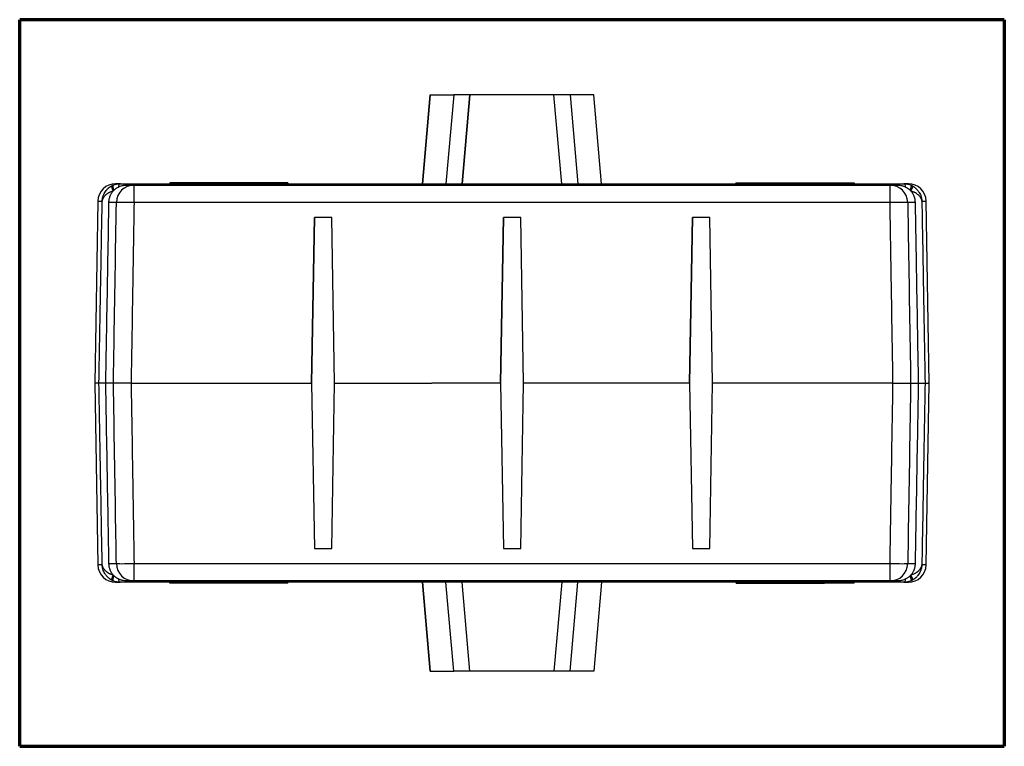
# Model space of a CAD drawing. Header units: millimetres. Extents: x 37 to 396, y 22 to 259.
# Tile 2 of 9: x 120 to 204, y 22 to 83. Entities that reach past the tile are written whole.
import ezdxf

# ---------------------------------------------------------------- set-up
doc = ezdxf.new("R2010")
doc.units = ezdxf.units.MM
doc.layers.add('1', color=7, linetype='Continuous', true_color=0xffffff)

msp = doc.modelspace()

# ---------------------------------------------------------------- linework, layer by layer
at = {"layer": '1', "color": 8, "linetype": 'Continuous', "lineweight": 70}
for p, q in [((120.202, 21.796), (120.202, 83.326)), ((203.551, 83.326), (120.202, 83.326)), ((203.551, 83.326), (203.551, 21.796)), ((120.202, 21.796), (203.551, 21.796))]:
    msp.add_line(p, q, dxfattribs=at)
at = {"layer": '1', "color": 18, "linetype": 'Continuous', "lineweight": 25}
for p, q in [((154.948, 76.976), (154.289, 69.44)), ((154.289, 69.44), (154.949, 76.976)), ((154.948, 76.976), (154.949, 76.976)), ((154.949, 76.976), (156.941, 76.976)), ((156.941, 76.976), (156.282, 69.44)), ((158.312, 76.976), (156.941, 76.976)), ((158.312, 76.976), (157.653, 69.44)), ((157.653, 69.44), (158.313, 76.976)), ((158.312, 76.976), (158.313, 76.976)), ((165.43, 76.976), (158.313, 76.976)), ((165.431, 76.976), (165.43, 76.976)), ((166.089, 69.44), (165.43, 76.976)), ((166.802, 76.976), (165.431, 76.976)), ((166.09, 69.44), (165.431, 76.976)), ((168.794, 76.976), (166.802, 76.976)), ((166.802, 76.976), (167.461, 69.44)), ((169.453, 69.44), (168.794, 76.976)), ((128.722, 69.44), (128.321, 69.44)), ((129.246, 69.324), (129.882, 69.324)), ((129.304, 69.44), (161.879, 69.44)), ((132.9, 69.524), (132.898, 69.524)), ((132.898, 69.524), (132.898, 69.44)), ((135.4, 69.524), (132.9, 69.524)), ((132.9, 69.524), (132.9, 69.44)), ((134.662, 69.324), (193.879, 69.324)), ((140.4, 69.524), (135.4, 69.524)), ((135.4, 69.524), (135.4, 69.44)), ((142.9, 69.524), (140.4, 69.524)), ((140.4, 69.524), (140.4, 69.44)), ((142.9, 69.524), (142.9, 69.44)), ((161.879, 69.44), (194.453, 69.44)), ((180.838, 69.524), (180.839, 69.524)), ((180.838, 69.524), (180.838, 69.44)), ((180.839, 69.524), (183.34, 69.524)), ((180.839, 69.524), (180.839, 69.44)), ((183.34, 69.524), (188.34, 69.524)), ((183.34, 69.524), (183.34, 69.44)), ((188.34, 69.524), (190.839, 69.524)), ((188.34, 69.524), (188.34, 69.44)), ((190.839, 69.524), (190.839, 69.44)), ((193.879, 69.324), (194.511, 69.324)), ((195.43, 69.44), (195.036, 69.44)), ((126.822, 67.966), (126.553, 52.561)), ((126.822, 67.966), (127.186, 67.966)), ((128.386, 67.85), (127.73, 67.85)), ((193.879, 67.85), (129.882, 67.85)), ((196.026, 67.85), (195.375, 67.85)), ((196.572, 67.966), (196.93, 67.966)), ((197.199, 52.561), (196.93, 67.966)), ((144.9, 52.561), (145.145, 66.574)), ((145.145, 66.574), (144.9, 52.561)), ((146.616, 66.574), (145.145, 66.574)), ((145.145, 66.574), (145.145, 66.574)), ((146.861, 52.561), (146.616, 66.574)), ((161.145, 66.574), (160.9, 52.561)), ((160.9, 52.561), (161.145, 66.574)), ((161.145, 66.574), (161.145, 66.574)), ((162.616, 66.574), (161.145, 66.574)), ((162.861, 52.561), (162.616, 66.574)), ((176.9, 52.561), (177.145, 66.574)), ((177.145, 66.574), (176.9, 52.561)), ((178.616, 66.574), (177.145, 66.574)), ((177.145, 66.574), (177.145, 66.574)), ((178.861, 52.561), (178.616, 66.574)), ((126.553, 52.561), (126.822, 37.157)), ((126.553, 52.561), (126.633, 52.561)), ((126.83, 52.561), (126.633, 52.561)), ((128.137, 52.561), (127.461, 52.561)), ((129.634, 52.561), (144.9, 52.561)), ((144.9, 52.561), (145.145, 38.548)), ((144.9, 52.561), (145.145, 38.548)), ((144.9, 52.561), (144.9, 52.561)), ((146.616, 38.548), (146.861, 52.561)), ((146.861, 52.561), (155.1, 52.561)), ((160.9, 52.561), (155.1, 52.561)), ((160.9, 52.561), (161.145, 38.548)), ((160.9, 52.561), (160.9, 52.561)), ((160.9, 52.561), (161.145, 38.548)), ((162.616, 38.548), (162.861, 52.561)), ((176.9, 52.561), (162.861, 52.561)), ((176.9, 52.561), (177.145, 38.548)), ((176.9, 52.561), (177.145, 38.548)), ((176.9, 52.561), (176.9, 52.561)), ((178.616, 38.548), (178.861, 52.561)), ((194.128, 52.561), (178.861, 52.561)), ((195.624, 52.561), (196.296, 52.561)), ((196.926, 52.561), (197.115, 52.561)), ((196.93, 37.157), (197.199, 52.561)), ((197.199, 52.561), (197.115, 52.561)), ((145.145, 38.548), (146.616, 38.548)), ((145.145, 38.548), (145.145, 38.548)), ((161.145, 38.548), (162.616, 38.548)), ((161.145, 38.548), (161.145, 38.548)), ((177.145, 38.548), (178.616, 38.548)), ((177.145, 38.548), (177.145, 38.548)), ((127.185, 37.157), (126.822, 37.157)), ((127.731, 37.272), (128.386, 37.272)), ((129.882, 37.272), (193.879, 37.272)), ((195.375, 37.272), (196.027, 37.272)), ((196.93, 37.157), (196.571, 37.157)), ((128.322, 35.683), (128.721, 35.683)), ((129.882, 35.798), (129.246, 35.798)), ((161.879, 35.683), (129.305, 35.683)), ((189.099, 35.798), (129.882, 35.798)), ((132.899, 35.598), (132.899, 35.683)), ((132.9, 35.598), (132.899, 35.598)), ((132.9, 35.598), (132.9, 35.683)), ((135.4, 35.598), (132.9, 35.598)), ((135.4, 35.598), (135.4, 35.683)), ((140.4, 35.598), (135.4, 35.598)), ((140.4, 35.598), (140.4, 35.683)), ((142.9, 35.598), (140.4, 35.598)), ((142.9, 35.598), (142.9, 35.683)), ((154.948, 28.146), (154.289, 35.683)), ((154.289, 35.683), (154.948, 28.146)), ((156.941, 28.146), (156.282, 35.683)), ((158.311, 28.146), (157.652, 35.683)), ((158.312, 28.146), (157.652, 35.683)), ((194.454, 35.683), (161.879, 35.683)), ((166.089, 35.683), (165.429, 28.146)), ((166.088, 35.683), (165.429, 28.146)), ((166.802, 28.146), (167.461, 35.683)), ((169.453, 35.683), (168.794, 28.146)), ((180.839, 35.598), (180.839, 35.683)), ((180.839, 35.598), (180.839, 35.683)), ((180.839, 35.598), (180.839, 35.598)), ((180.839, 35.598), (183.34, 35.598)), ((183.34, 35.598), (183.34, 35.683)), ((183.34, 35.598), (188.34, 35.598)), ((188.34, 35.598), (188.34, 35.683)), ((190.839, 35.598), (188.34, 35.598)), ((190.839, 35.598), (190.839, 35.683)), ((194.512, 35.798), (193.879, 35.798)), ((195.035, 35.683), (195.431, 35.683)), ((154.948, 28.146), (154.948, 28.146)), ((154.948, 28.146), (156.941, 28.146)), ((158.311, 28.146), (156.941, 28.146)), ((158.311, 28.146), (158.312, 28.146)), ((165.429, 28.146), (158.312, 28.146)), ((166.802, 28.146), (165.429, 28.146)), ((165.429, 28.146), (165.429, 28.146)), ((168.794, 28.146), (166.802, 28.146))]:
    msp.add_line(p, q, dxfattribs=at)
for centre, start, end in [((128.321, 67.94), 90, 179), ((195.43, 67.94), 1, 90), ((128.322, 37.183), 181, 270), ((195.431, 37.183), 270, 359)]:
    msp.add_arc(centre, 1.5, start, end, dxfattribs=at)
for centre, major_axis, ratio, start_param, end_param in [((128.231, 68.815), (-0.239, 0.439), 0.212339, 0.022415, 1.454423), ((128.301, 68.85), (0.205, -0.456), 0.204985, 3.160798, 4.546814), ((129.882, 67.824), (0, 1.5), 0.997536, 0, 1.553343), ((128.722, 68.94), (0, -0.5), 0.414441, 3.141593, 4.283828), ((129.304, 68.94), (0, -0.5), 0.182173, 3.141593, 3.834939), ((129.882, 67.824), (0, -1.5), 0.000175, 1.58825, 3.141593), ((193.879, 67.824), (0, -1.5), 0.99756, 1.58825, 3.141593), ((193.879, 67.824), (0, 1.5), 0.000175, 4.729842, 6.283185), ((194.453, 68.94), (0, -0.5), 0.182518, 2.448246, 3.141593), ((195.036, 68.94), (0, -0.5), 0.414421, 1.997947, 3.141593), ((195.458, 68.849), (-0.206, -0.456), 0.204422, 1.734404, 3.122504), ((195.526, 68.816), (-0.239, -0.439), 0.211511, 1.686409, 3.119402), ((129.882, 67.824), (1.5, -0.024), 0.017453, 1.570905, 3.071374), ((193.879, 67.824), (1.5, 0.024), 0.017447, 0.069865, 1.570337), ((129.882, 37.298), (0, 1.5), 0.997539, 1.58825, 3.141593), ((129.882, 37.298), (-1.5, -0.024), 0.017452, 0.070174, 1.570646), ((129.882, 37.298), (0, -1.5), 0.000134, 0, 1.553343), ((193.879, 37.298), (0, -1.5), 0.997557, 0, 1.553343), ((193.879, 37.298), (0, 1.5), 0.000134, 3.141593, 4.694936), ((193.879, 37.298), (-1.5, 0.024), 0.017448, 1.571214, 3.071683), ((128.232, 36.307), (0.239, 0.439), 0.211246, 1.686258, 3.119251), ((128.3, 36.273), (0.206, 0.456), 0.204146, 1.734274, 3.122374), ((128.721, 36.183), (0, 0.5), 0.41414, 1.997947, 3.141593), ((195.035, 36.183), (0, 0.5), 0.414722, 3.141593, 4.283828), ((195.456, 36.273), (-0.205, 0.456), 0.20526, 3.160668, 4.546684), ((195.526, 36.307), (0.239, -0.439), 0.212604, 0.022263, 1.454271), ((129.305, 36.183), (0, 0.5), 0.182214, 2.448246, 3.141593), ((194.454, 36.183), (0, 0.5), 0.182477, 3.141593, 3.834939)]:
    msp.add_ellipse(centre, major_axis=major_axis, ratio=ratio, start_param=start_param, end_param=end_param, dxfattribs=at)
for points, knots in [([(127.186, 67.966), (127.186, 67.982), (127.187, 67.997), (127.189, 68.029), (127.191, 68.044), (127.196, 68.091), (127.2, 68.123), (127.216, 68.216), (127.23, 68.278), (127.258, 68.369), (127.268, 68.399), (127.29, 68.46), (127.302, 68.489), (127.341, 68.578), (127.371, 68.635), (127.438, 68.746), (127.475, 68.8), (127.527, 68.866), (127.538, 68.879), (127.56, 68.905), (127.571, 68.918), (127.605, 68.956), (127.641, 68.993), (127.678, 69.028), (127.704, 69.051), (127.717, 69.063), (127.757, 69.097), (127.784, 69.118), (127.868, 69.181), (127.927, 69.219), (127.99, 69.253)], [0, 0, 0, 0, 0.03125, 0.03125, 0.0625, 0.0625, 0.125, 0.125, 0.25, 0.25, 0.3125, 0.3125, 0.375, 0.375, 0.5, 0.5, 0.625, 0.625, 0.65625, 0.65625, 0.6875, 0.6875, 0.75, 0.78125, 0.78125, 0.8125, 0.8125, 0.875, 0.875, 1, 1, 1, 1]), ([(128.094, 69.305), (128.144, 69.327), (128.195, 69.347), (128.272, 69.373), (128.298, 69.38), (128.351, 69.394), (128.377, 69.401), (128.457, 69.418), (128.51, 69.426), (128.616, 69.437), (128.669, 69.44), (128.722, 69.44)], [0, 0, 0, 0, 0.25, 0.25, 0.375, 0.375, 0.5, 0.5, 0.75, 0.75, 1, 1, 1, 1]), ([(128.533, 69.147), (128.588, 69.176), (128.7, 69.227), (128.818, 69.264), (128.908, 69.287), (128.938, 69.293), (128.999, 69.304), (129.03, 69.309), (129.122, 69.32), (129.183, 69.324), (129.246, 69.324)], [0, 0, 0, 0, 0.25, 0.5, 0.5, 0.625, 0.625, 0.75, 0.75, 1, 1, 1, 1]), ([(128.722, 69.44), (128.77, 69.44), (128.817, 69.44), (128.911, 69.44), (128.959, 69.44), (129.054, 69.44), (129.102, 69.44), (129.201, 69.44), (129.252, 69.44), (129.304, 69.44)], [0, 0, 0, 0, 0.25, 0.25, 0.5, 0.5, 0.75, 0.75, 1, 1, 1, 1]), ([(161.879, 69.324), (161.879, 69.343), (161.879, 69.359), (161.879, 69.381), (161.879, 69.387), (161.879, 69.399), (161.879, 69.405), (161.879, 69.42), (161.879, 69.427), (161.879, 69.433), (161.879, 69.435), (161.879, 69.436), (161.879, 69.436), (161.879, 69.437), (161.879, 69.439), (161.879, 69.44), (161.879, 69.44)], [0, 0, 0, 0, 0.250942, 0.250942, 0.376413, 0.376413, 0.501883, 0.501883, 0.752825, 0.752825, 0.815561, 0.815561, 0.846928, 0.846928, 0.878296, 1, 1, 1, 1]), ([(194.453, 69.44), (194.505, 69.44), (194.556, 69.44), (194.655, 69.44), (194.704, 69.44), (194.799, 69.44), (194.846, 69.44), (194.941, 69.44), (194.988, 69.44), (195.036, 69.44)], [0, 0, 0, 0, 0.25, 0.25, 0.5, 0.5, 0.75, 0.75, 1, 1, 1, 1]), ([(194.511, 69.324), (194.573, 69.324), (194.635, 69.32), (194.757, 69.305), (194.818, 69.294), (194.908, 69.272), (194.938, 69.264), (194.997, 69.245), (195.026, 69.235), (195.114, 69.201), (195.17, 69.176), (195.224, 69.147)], [0, 0, 0, 0, 0.25, 0.25, 0.5, 0.5, 0.625, 0.625, 0.75, 0.75, 1, 1, 1, 1]), ([(195.036, 69.44), (195.089, 69.44), (195.142, 69.437), (195.222, 69.429), (195.249, 69.425), (195.302, 69.417), (195.329, 69.412), (195.409, 69.395), (195.461, 69.381), (195.564, 69.347), (195.615, 69.327), (195.665, 69.304)], [0, 0, 0, 0, 0.25, 0.25, 0.375, 0.375, 0.5, 0.5, 0.75, 0.75, 1, 1, 1, 1]), ([(195.767, 69.254), (195.829, 69.219), (195.888, 69.181), (195.959, 69.129), (195.973, 69.119), (196, 69.097), (196.014, 69.086), (196.053, 69.052), (196.079, 69.029), (196.152, 68.958), (196.197, 68.908), (196.26, 68.829), (196.279, 68.803), (196.317, 68.748), (196.335, 68.72), (196.386, 68.635), (196.417, 68.577), (196.469, 68.459), (196.491, 68.399), (196.518, 68.308), (196.526, 68.278), (196.541, 68.216), (196.547, 68.185), (196.557, 68.123), (196.562, 68.091), (196.567, 68.044), (196.568, 68.029), (196.57, 67.997), (196.571, 67.982), (196.572, 67.966)], [0, 0, 0, 0, 0.125, 0.125, 0.15625, 0.15625, 0.1875, 0.1875, 0.25, 0.25, 0.375, 0.375, 0.4375, 0.4375, 0.5, 0.5, 0.625, 0.625, 0.75, 0.75, 0.8125, 0.8125, 0.875, 0.875, 0.9375, 0.9375, 0.96875, 0.96875, 1, 1, 1, 1]), ([(128.111, 68.816), (128.041, 68.794), (127.975, 68.77), (127.881, 68.73), (127.85, 68.716), (127.805, 68.694), (127.79, 68.687), (127.761, 68.672), (127.718, 68.649), (127.677, 68.625), (127.637, 68.6), (127.625, 68.592), (127.599, 68.575), (127.587, 68.566), (127.527, 68.523), (127.484, 68.488), (127.406, 68.414), (127.371, 68.376), (127.325, 68.318), (127.311, 68.298), (127.284, 68.257), (127.26, 68.217), (127.241, 68.176), (127.223, 68.134), (127.216, 68.113), (127.203, 68.071), (127.198, 68.05), (127.192, 68.019), (127.19, 68.008), (127.188, 67.987), (127.186, 67.976), (127.186, 67.966)], [0, 0, 0, 0, 0.125, 0.125, 0.1875, 0.1875, 0.21875, 0.21875, 0.25, 0.3125, 0.3125, 0.34375, 0.34375, 0.375, 0.375, 0.5, 0.5, 0.625, 0.625, 0.6875, 0.6875, 0.75, 0.8125, 0.8125, 0.875, 0.875, 0.9375, 0.9375, 0.96875, 0.96875, 1, 1, 1, 1]), ([(128.111, 68.816), (128.052, 68.75), (128, 68.68), (127.931, 68.568), (127.909, 68.53), (127.879, 68.471), (127.87, 68.451), (127.852, 68.411), (127.843, 68.391), (127.803, 68.289), (127.777, 68.205), (127.751, 68.075), (127.744, 68.03), (127.736, 67.963), (127.734, 67.941), (127.732, 67.896), (127.731, 67.873), (127.73, 67.85)], [0, 0, 0, 0, 0.25, 0.25, 0.375, 0.375, 0.4375, 0.4375, 0.5, 0.5, 0.75, 0.75, 0.875, 0.875, 0.9375, 0.9375, 1, 1, 1, 1]), ([(128.175, 68.883), (128.228, 68.936), (128.284, 68.984), (128.374, 69.05), (128.405, 69.072), (128.468, 69.111), (128.501, 69.13), (128.533, 69.147)], [0, 0, 0, 0, 0.5, 0.5, 0.75, 0.75, 1, 1, 1, 1]), ([(195.224, 69.147), (195.29, 69.112), (195.353, 69.073), (195.428, 69.017), (195.443, 69.006), (195.472, 68.983), (195.486, 68.971), (195.529, 68.934), (195.557, 68.909), (195.583, 68.882)], [0, 0, 0, 0, 0.5, 0.5, 0.625, 0.625, 0.75, 0.75, 1, 1, 1, 1]), ([(196.572, 67.966), (196.571, 67.976), (196.57, 67.987), (196.567, 68.008), (196.565, 68.019), (196.559, 68.05), (196.554, 68.071), (196.542, 68.113), (196.534, 68.134), (196.517, 68.176), (196.507, 68.196), (196.474, 68.258), (196.448, 68.298), (196.402, 68.357), (196.386, 68.376), (196.35, 68.415), (196.331, 68.434), (196.292, 68.471), (196.271, 68.489), (196.227, 68.525), (196.204, 68.543), (196.132, 68.594), (196.08, 68.627), (195.996, 68.673), (195.967, 68.688), (195.922, 68.709), (195.907, 68.717), (195.876, 68.73), (195.86, 68.737), (195.781, 68.77), (195.715, 68.795), (195.645, 68.816)], [0, 0, 0, 0, 0.03125, 0.03125, 0.0625, 0.0625, 0.125, 0.125, 0.1875, 0.1875, 0.25, 0.25, 0.375, 0.375, 0.4375, 0.4375, 0.5, 0.5, 0.5625, 0.5625, 0.625, 0.625, 0.75, 0.75, 0.8125, 0.8125, 0.84375, 0.84375, 0.875, 0.875, 1, 1, 1, 1]), ([(196.026, 67.85), (196.025, 67.941), (196.015, 68.029), (195.989, 68.159), (195.978, 68.202), (195.959, 68.266), (195.952, 68.287), (195.937, 68.329), (195.93, 68.349), (195.889, 68.452), (195.85, 68.53), (195.792, 68.623), (195.78, 68.641), (195.755, 68.678), (195.743, 68.696), (195.703, 68.749), (195.675, 68.783), (195.645, 68.816)], [0, 0, 0, 0, 0.25, 0.25, 0.375, 0.375, 0.4375, 0.4375, 0.5, 0.5, 0.75, 0.75, 0.8125, 0.8125, 0.875, 0.875, 1, 1, 1, 1]), ([(126.914, 52.561), (126.964, 55.376), (127.013, 58.19), (127.104, 63.325), (127.145, 65.645), (127.186, 67.966)], [0, 0, 0, 0, 0.548098, 0.548098, 1, 1, 1, 1]), ([(127.73, 67.85), (127.716, 67.051), (127.702, 66.251), (127.632, 62.251), (127.575, 59.052), (127.5, 54.755), (127.48, 53.658), (127.461, 52.561)], [0, 0, 0, 0, 0.156948, 0.156948, 0.784741, 0.784741, 1, 1, 1, 1]), ([(128.137, 52.561), (128.154, 53.561), (128.17, 54.561), (128.253, 59.657), (128.319, 63.754), (128.386, 67.85)], [0, 0, 0, 0, 0.196161, 0.196161, 1, 1, 1, 1]), ([(129.882, 67.85), (129.845, 65.54), (129.807, 63.23), (129.724, 58.134), (129.679, 55.347), (129.634, 52.561)], [0, 0, 0, 0, 0.453281, 0.453281, 1, 1, 1, 1]), ([(194.128, 52.561), (194.083, 55.347), (194.037, 58.134), (193.954, 63.23), (193.917, 65.54), (193.879, 67.85)], [0, 0, 0, 0, 0.546719, 0.546719, 1, 1, 1, 1]), ([(195.375, 67.85), (195.391, 66.851), (195.407, 65.851), (195.49, 60.755), (195.557, 56.658), (195.624, 52.561)], [0, 0, 0, 0, 0.196161, 0.196161, 1, 1, 1, 1]), ([(196.295, 52.561), (196.281, 53.361), (196.267, 54.161), (196.197, 58.16), (196.141, 61.36), (196.065, 65.656), (196.046, 66.753), (196.026, 67.85)], [0, 0, 0, 0, 0.156948, 0.156948, 0.784741, 0.784741, 1, 1, 1, 1]), ([(196.572, 67.966), (196.613, 65.645), (196.654, 63.325), (196.744, 58.19), (196.794, 55.376), (196.843, 52.561)], [0, 0, 0, 0, 0.451902, 0.451902, 1, 1, 1, 1]), ([(127.185, 37.157), (127.144, 39.477), (127.103, 41.797), (127.013, 46.932), (126.963, 49.747), (126.914, 52.561)], [0, 0, 0, 0, 0.451902, 0.451902, 1, 1, 1, 1]), ([(127.461, 52.561), (127.402, 52.561), (127.347, 52.561), (127.271, 52.561), (127.246, 52.561), (127.211, 52.561), (127.2, 52.561), (127.177, 52.561), (127.166, 52.561), (127.113, 52.561), (127.076, 52.561), (127.029, 52.561), (127.014, 52.561), (126.995, 52.561), (126.988, 52.561), (126.977, 52.561), (126.971, 52.561), (126.966, 52.561)], [0, 0, 0, 0, 0.25, 0.25, 0.375, 0.375, 0.4375, 0.4375, 0.5, 0.5, 0.75, 0.75, 0.875, 0.875, 0.9375, 0.9375, 1, 1, 1, 1]), ([(127.462, 52.561), (127.476, 51.761), (127.49, 50.961), (127.56, 46.962), (127.617, 43.763), (127.692, 39.466), (127.712, 38.369), (127.731, 37.272)], [0, 0, 0, 0, 0.156948, 0.156948, 0.784741, 0.784741, 1, 1, 1, 1]), ([(129.634, 52.561), (129.539, 52.561), (129.446, 52.561), (129.309, 52.561), (129.263, 52.561), (129.195, 52.561), (129.173, 52.561), (129.128, 52.561), (129.106, 52.561), (128.997, 52.561), (128.914, 52.561), (128.795, 52.561), (128.757, 52.561), (128.7, 52.561), (128.682, 52.561), (128.646, 52.561), (128.629, 52.561), (128.543, 52.561), (128.481, 52.561), (128.412, 52.561), (128.398, 52.561), (128.372, 52.561), (128.359, 52.561), (128.323, 52.561), (128.301, 52.561), (128.24, 52.561), (128.208, 52.561), (128.178, 52.561), (128.172, 52.561), (128.162, 52.561), (128.158, 52.561), (128.146, 52.561), (128.141, 52.561), (128.137, 52.561)], [0, 0, 0, 0, 0.125, 0.125, 0.1875, 0.1875, 0.21875, 0.21875, 0.25, 0.25, 0.375, 0.375, 0.4375, 0.4375, 0.46875, 0.46875, 0.5, 0.5, 0.625, 0.625, 0.65625, 0.65625, 0.6875, 0.6875, 0.75, 0.75, 0.875, 0.875, 0.90625, 0.90625, 0.9375, 0.9375, 1, 1, 1, 1]), ([(128.386, 37.272), (128.37, 38.272), (128.354, 39.271), (128.271, 44.368), (128.204, 48.465), (128.138, 52.561)], [0, 0, 0, 0, 0.196161, 0.196161, 1, 1, 1, 1]), ([(129.634, 52.561), (129.679, 49.775), (129.724, 46.989), (129.807, 41.892), (129.845, 39.582), (129.882, 37.272)], [0, 0, 0, 0, 0.546719, 0.546719, 1, 1, 1, 1]), ([(193.879, 37.272), (193.917, 39.582), (193.954, 41.892), (194.037, 46.989), (194.083, 49.775), (194.128, 52.561)], [0, 0, 0, 0, 0.453281, 0.453281, 1, 1, 1, 1]), ([(194.128, 52.561), (194.223, 52.561), (194.316, 52.561), (194.453, 52.561), (194.498, 52.561), (194.566, 52.561), (194.589, 52.561), (194.633, 52.561), (194.655, 52.561), (194.765, 52.561), (194.848, 52.561), (194.967, 52.561), (195.005, 52.561), (195.061, 52.561), (195.079, 52.561), (195.115, 52.561), (195.133, 52.561), (195.219, 52.561), (195.281, 52.561), (195.35, 52.561), (195.363, 52.561), (195.389, 52.561), (195.402, 52.561), (195.438, 52.561), (195.461, 52.561), (195.521, 52.561), (195.553, 52.561), (195.583, 52.561), (195.589, 52.561), (195.599, 52.561), (195.603, 52.561), (195.615, 52.561), (195.621, 52.561), (195.624, 52.561)], [0, 0, 0, 0, 0.125, 0.125, 0.1875, 0.1875, 0.21875, 0.21875, 0.25, 0.25, 0.375, 0.375, 0.4375, 0.4375, 0.46875, 0.46875, 0.5, 0.5, 0.625, 0.625, 0.65625, 0.65625, 0.6875, 0.6875, 0.75, 0.75, 0.875, 0.875, 0.90625, 0.90625, 0.9375, 0.9375, 1, 1, 1, 1]), ([(195.624, 52.561), (195.608, 51.561), (195.591, 50.562), (195.508, 45.465), (195.442, 41.369), (195.375, 37.272)], [0, 0, 0, 0, 0.196161, 0.196161, 1, 1, 1, 1]), ([(196.027, 37.272), (196.041, 38.072), (196.055, 38.872), (196.126, 42.871), (196.182, 46.071), (196.258, 50.367), (196.277, 51.464), (196.296, 52.561)], [0, 0, 0, 0, 0.156948, 0.156948, 0.784741, 0.784741, 1, 1, 1, 1]), ([(196.296, 52.561), (196.362, 52.561), (196.423, 52.561), (196.507, 52.561), (196.534, 52.561), (196.572, 52.561), (196.584, 52.561), (196.609, 52.561), (196.62, 52.561), (196.676, 52.561), (196.714, 52.561), (196.752, 52.561), (196.76, 52.561), (196.774, 52.561), (196.78, 52.561), (196.798, 52.561), (196.809, 52.561), (196.817, 52.561)], [0, 0, 0, 0, 0.25, 0.25, 0.375, 0.375, 0.4375, 0.4375, 0.5, 0.5, 0.75, 0.75, 0.8125, 0.8125, 0.875, 0.875, 1, 1, 1, 1]), ([(196.843, 52.561), (196.793, 49.747), (196.744, 46.932), (196.653, 41.797), (196.612, 39.477), (196.571, 37.157)], [0, 0, 0, 0, 0.548098, 0.548098, 1, 1, 1, 1]), ([(127.991, 35.869), (127.928, 35.903), (127.869, 35.941), (127.798, 35.993), (127.785, 36.004), (127.757, 36.025), (127.744, 36.036), (127.704, 36.07), (127.678, 36.093), (127.605, 36.165), (127.56, 36.215), (127.498, 36.293), (127.478, 36.32), (127.44, 36.374), (127.422, 36.402), (127.371, 36.487), (127.341, 36.545), (127.288, 36.663), (127.266, 36.723), (127.239, 36.814), (127.231, 36.845), (127.216, 36.906), (127.21, 36.937), (127.2, 37), (127.195, 37.031), (127.19, 37.078), (127.189, 37.094), (127.187, 37.125), (127.186, 37.141), (127.185, 37.157)], [0, 0, 0, 0, 0.125, 0.125, 0.15625, 0.15625, 0.1875, 0.1875, 0.25, 0.25, 0.375, 0.375, 0.4375, 0.4375, 0.5, 0.5, 0.625, 0.625, 0.75, 0.75, 0.8125, 0.8125, 0.875, 0.875, 0.9375, 0.9375, 0.96875, 0.96875, 1, 1, 1, 1]), ([(127.185, 37.157), (127.186, 37.146), (127.187, 37.135), (127.19, 37.114), (127.192, 37.104), (127.198, 37.072), (127.203, 37.051), (127.216, 37.009), (127.223, 36.988), (127.24, 36.947), (127.25, 36.926), (127.283, 36.865), (127.309, 36.825), (127.355, 36.766), (127.372, 36.746), (127.407, 36.708), (127.426, 36.689), (127.466, 36.651), (127.487, 36.633), (127.531, 36.597), (127.554, 36.579), (127.625, 36.528), (127.677, 36.496), (127.761, 36.45), (127.79, 36.435), (127.835, 36.413), (127.851, 36.406), (127.881, 36.392), (127.897, 36.385), (127.976, 36.352), (128.043, 36.328), (128.112, 36.306)], [0, 0, 0, 0, 0.03125, 0.03125, 0.0625, 0.0625, 0.125, 0.125, 0.1875, 0.1875, 0.25, 0.25, 0.375, 0.375, 0.4375, 0.4375, 0.5, 0.5, 0.5625, 0.5625, 0.625, 0.625, 0.75, 0.75, 0.8125, 0.8125, 0.84375, 0.84375, 0.875, 0.875, 1, 1, 1, 1]), ([(127.731, 37.272), (127.733, 37.182), (127.742, 37.093), (127.769, 36.963), (127.779, 36.92), (127.798, 36.857), (127.805, 36.836), (127.82, 36.794), (127.828, 36.773), (127.868, 36.671), (127.908, 36.593), (127.965, 36.5), (127.977, 36.481), (128.002, 36.445), (128.015, 36.427), (128.054, 36.374), (128.082, 36.339), (128.112, 36.306)], [0, 0, 0, 0, 0.25, 0.25, 0.375, 0.375, 0.4375, 0.4375, 0.5, 0.5, 0.75, 0.75, 0.8125, 0.8125, 0.875, 0.875, 1, 1, 1, 1]), ([(195.647, 36.307), (195.705, 36.373), (195.758, 36.443), (195.827, 36.554), (195.848, 36.592), (195.878, 36.652), (195.887, 36.671), (195.906, 36.712), (195.914, 36.732), (195.955, 36.834), (195.98, 36.918), (196.007, 37.048), (196.014, 37.092), (196.021, 37.159), (196.023, 37.182), (196.026, 37.227), (196.027, 37.249), (196.027, 37.272)], [0, 0, 0, 0, 0.25, 0.25, 0.375, 0.375, 0.4375, 0.4375, 0.5, 0.5, 0.75, 0.75, 0.875, 0.875, 0.9375, 0.9375, 1, 1, 1, 1]), ([(195.647, 36.307), (195.716, 36.328), (195.782, 36.353), (195.877, 36.392), (195.908, 36.406), (195.953, 36.428), (195.968, 36.435), (195.997, 36.45), (196.04, 36.473), (196.081, 36.497), (196.12, 36.522), (196.133, 36.53), (196.158, 36.547), (196.17, 36.556), (196.23, 36.599), (196.274, 36.635), (196.352, 36.708), (196.386, 36.746), (196.432, 36.805), (196.447, 36.825), (196.473, 36.865), (196.497, 36.906), (196.516, 36.947), (196.534, 36.988), (196.541, 37.009), (196.554, 37.051), (196.559, 37.072), (196.565, 37.104), (196.567, 37.114), (196.569, 37.135), (196.571, 37.146), (196.571, 37.157)], [0, 0, 0, 0, 0.125, 0.125, 0.1875, 0.1875, 0.21875, 0.21875, 0.25, 0.3125, 0.3125, 0.34375, 0.34375, 0.375, 0.375, 0.5, 0.5, 0.625, 0.625, 0.6875, 0.6875, 0.75, 0.8125, 0.8125, 0.875, 0.875, 0.9375, 0.9375, 0.96875, 0.96875, 1, 1, 1, 1]), ([(196.571, 37.157), (196.571, 37.141), (196.57, 37.125), (196.568, 37.094), (196.566, 37.078), (196.561, 37.031), (196.557, 37), (196.541, 36.906), (196.527, 36.845), (196.499, 36.753), (196.489, 36.723), (196.467, 36.663), (196.455, 36.633), (196.416, 36.545), (196.386, 36.487), (196.319, 36.376), (196.282, 36.322), (196.23, 36.256), (196.219, 36.243), (196.198, 36.217), (196.186, 36.205), (196.152, 36.167), (196.117, 36.13), (196.079, 36.094), (196.053, 36.071), (196.04, 36.06), (196.001, 36.026), (195.973, 36.004), (195.889, 35.942), (195.83, 35.904), (195.768, 35.87)], [0, 0, 0, 0, 0.03125, 0.03125, 0.0625, 0.0625, 0.125, 0.125, 0.25, 0.25, 0.3125, 0.3125, 0.375, 0.375, 0.5, 0.5, 0.625, 0.625, 0.65625, 0.65625, 0.6875, 0.6875, 0.75, 0.78125, 0.78125, 0.8125, 0.8125, 0.875, 0.875, 1, 1, 1, 1]), ([(128.533, 35.976), (128.468, 36.01), (128.405, 36.05), (128.33, 36.105), (128.315, 36.116), (128.285, 36.14), (128.271, 36.152), (128.228, 36.188), (128.201, 36.214), (128.174, 36.24)], [0, 0, 0, 0, 0.5, 0.5, 0.625, 0.625, 0.75, 0.75, 1, 1, 1, 1]), ([(129.246, 35.798), (129.184, 35.798), (129.122, 35.802), (129, 35.817), (128.939, 35.828), (128.85, 35.85), (128.82, 35.859), (128.761, 35.877), (128.731, 35.888), (128.644, 35.921), (128.587, 35.947), (128.533, 35.976)], [0, 0, 0, 0, 0.25, 0.25, 0.5, 0.5, 0.625, 0.625, 0.75, 0.75, 1, 1, 1, 1]), ([(195.224, 35.975), (195.169, 35.946), (195.057, 35.895), (194.94, 35.858), (194.85, 35.836), (194.819, 35.829), (194.758, 35.818), (194.728, 35.813), (194.636, 35.802), (194.574, 35.798), (194.512, 35.798)], [0, 0, 0, 0, 0.25, 0.5, 0.5, 0.625, 0.625, 0.75, 0.75, 1, 1, 1, 1]), ([(195.582, 36.239), (195.53, 36.186), (195.473, 36.138), (195.383, 36.072), (195.353, 36.051), (195.289, 36.011), (195.257, 35.992), (195.224, 35.975)], [0, 0, 0, 0, 0.5, 0.5, 0.75, 0.75, 1, 1, 1, 1]), ([(128.721, 35.683), (128.668, 35.683), (128.615, 35.685), (128.535, 35.694), (128.508, 35.697), (128.455, 35.706), (128.428, 35.711), (128.349, 35.728), (128.296, 35.742), (128.193, 35.776), (128.142, 35.795), (128.092, 35.818)], [0, 0, 0, 0, 0.25, 0.25, 0.375, 0.375, 0.5, 0.5, 0.75, 0.75, 1, 1, 1, 1]), ([(129.305, 35.683), (129.252, 35.683), (129.201, 35.683), (129.102, 35.683), (129.054, 35.683), (128.958, 35.683), (128.911, 35.683), (128.816, 35.683), (128.769, 35.683), (128.721, 35.683)], [0, 0, 0, 0, 0.25, 0.25, 0.5, 0.5, 0.75, 0.75, 1, 1, 1, 1]), ([(161.879, 35.798), (161.879, 35.78), (161.879, 35.763), (161.879, 35.742), (161.879, 35.735), (161.879, 35.723), (161.879, 35.717), (161.879, 35.703), (161.879, 35.695), (161.879, 35.689), (161.879, 35.688), (161.879, 35.686), (161.879, 35.686), (161.879, 35.685), (161.879, 35.684), (161.879, 35.683), (161.879, 35.683)], [0, 0, 0, 0, 0.250918, 0.250918, 0.376377, 0.376377, 0.501836, 0.501836, 0.752754, 0.752754, 0.815483, 0.815483, 0.846848, 0.846848, 0.878213, 1, 1, 1, 1]), ([(195.035, 35.683), (194.988, 35.683), (194.94, 35.683), (194.846, 35.683), (194.799, 35.683), (194.703, 35.683), (194.655, 35.683), (194.556, 35.683), (194.506, 35.683), (194.454, 35.683)], [0, 0, 0, 0, 0.25, 0.25, 0.5, 0.5, 0.75, 0.75, 1, 1, 1, 1]), ([(195.663, 35.818), (195.613, 35.795), (195.562, 35.775), (195.485, 35.75), (195.459, 35.742), (195.406, 35.728), (195.38, 35.722), (195.301, 35.705), (195.248, 35.696), (195.142, 35.685), (195.088, 35.683), (195.035, 35.683)], [0, 0, 0, 0, 0.25, 0.25, 0.375, 0.375, 0.5, 0.5, 0.75, 0.75, 1, 1, 1, 1])]:
    msp.add_open_spline(points, degree=3, knots=knots, dxfattribs=at)
for points, degree in [([(127.99, 69.253), (128.024, 69.272), (128.059, 69.289), (128.094, 69.305)], 3), ([(129.882, 69.324), (134.662, 69.324)], 1), ([(195.665, 69.304), (195.699, 69.289), (195.733, 69.272), (195.767, 69.254)], 3), ([(128.175, 68.883), (128.153, 68.861), (128.131, 68.839), (128.111, 68.816)], 3), ([(195.645, 68.816), (195.625, 68.839), (195.605, 68.861), (195.583, 68.882)], 3), ([(128.092, 35.818), (128.058, 35.834), (128.024, 35.851), (127.991, 35.869)], 3), ([(128.112, 36.306), (128.132, 36.284), (128.153, 36.262), (128.174, 36.24)], 3), ([(195.582, 36.239), (195.605, 36.261), (195.626, 36.284), (195.647, 36.307)], 3), ([(195.768, 35.87), (195.733, 35.851), (195.699, 35.833), (195.663, 35.818)], 3), ([(193.879, 35.798), (189.099, 35.798)], 1)]:
    msp.add_open_spline(points, degree=degree, dxfattribs=at)

doc.saveas('drawing.dxf')
